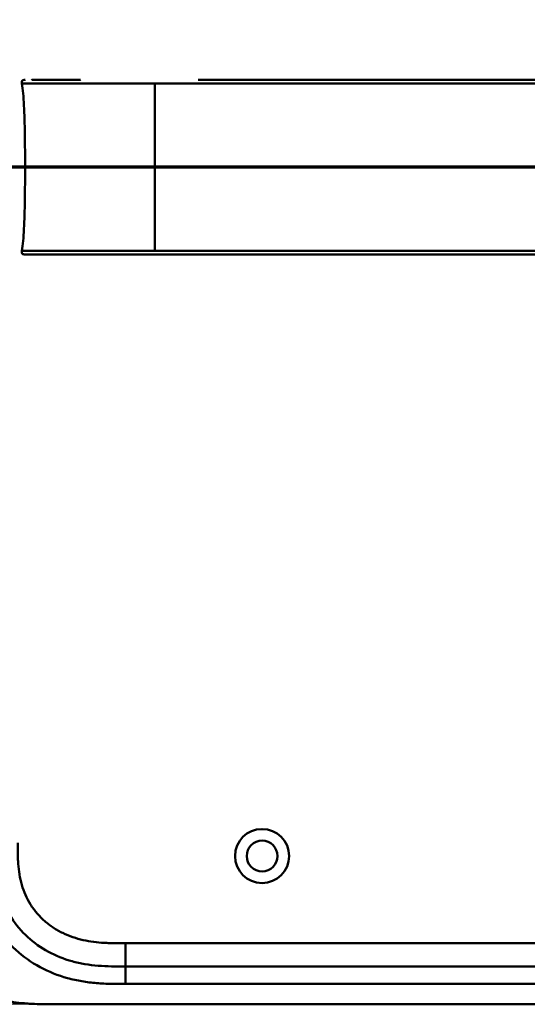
# Model space of a CAD drawing. Header units: millimetres. Extents: x 20 to 833, y 20 to 574.
# Tile 22 of 26: x 572 to 659, y 264 to 433. Entities that reach past the tile are written whole.
import ezdxf

# ---------------------------------------------------------------- set-up
doc = ezdxf.new("R2010")
doc.units = ezdxf.units.MM
doc.header["$LTSCALE"] = 2
for name, color, linetype, lineweight in [('Bemaßungen(DIN)', 7, 'Continuous', 25), ('Schnittansichtslinien(DIN)', 7, 'Continuous', 70), ('Sichtbare Kanten(DIN)', 7, 'Continuous', 50), ('Sichtbare tangentiale Kanten(DIN)', 7, 'Continuous', 50)]:
    doc.layers.add(name, color=color, linetype=linetype, lineweight=lineweight)
doc.styles.add('STANDARD-DIN~0', font='arial.ttf')
doc.dimstyles.new('CAD-LAN', dxfattribs={"dimscale": 2, "dimtxt": 3.5, "dimasz": 2.5, "dimexe": 3.175, "dimexo": 0, "dimgap": 0.8, "dimtad": 1, "dimrnd": 1e-08, "dimtxsty": 'STANDARD-DIN~0', "dimcen": 0.09, "dimdle": 10, "dimclrd": 250, "dimclre": 250, "dimclrt": 250, "dimadec": 0, "dimazin": 2, "dimtfac": 1, "dimtmove": 0, "dimatfit": 3, "dimfxl": 1, "dimtolj": 1, "dimtzin": 0, "dimlwd": 25, "dimlwe": 25, "dimarcsym": 0})

# ---------------------------------------------------------------- blocks, each defined once
blk = doc.blocks.new('2DTransSchnitt0')
at = {"layer": 'Schnittansichtslinien(DIN)', "linetype": 'Continuous'}
blk.add_line((392.874, 203.794), (261.203, 203.794), dxfattribs=at)
blk = doc.blocks.new('*D13')
at = {"layer": 'Bemaßungen(DIN)', "color": 250, "linetype": 'Continuous', "lineweight": 25, "true_color": 0x3f3f3f, "transparency": 16777216}
for p, q in [((576.75, 508.6), (502.4, 508.6)), ((508.75, 503.6), (508.75, 268.6)), ((576.75, 263.6), (502.4, 263.6))]:
    blk.add_line(p, q, dxfattribs=at)
at = {"layer": 'Bemaßungen(DIN)', "color": 250, "linetype": 'Continuous', "true_color": 0x3f3f3f, "transparency": 16777216}
for points in [[(507.92, 503.6), (509.59, 503.6), (508.75, 508.6)], [(507.92, 268.6), (509.59, 268.6), (508.75, 263.6)]]:
    blk.add_solid(points, dxfattribs=at)
at = {"layer": 'Defpoints', "color": 0, "linetype": 'Continuous', "transparency": 16777216}
for p in [(576.75, 508.6), (508.75, 263.6), (576.75, 263.6)]:
    blk.add_point(p, dxfattribs=at)
at = {"layer": 'Bemaßungen(DIN)', "color": 250, "linetype": 'Continuous', "lineweight": 25, "true_color": 0x3f3f3f, "transparency": 16777216, "insert": (500.01, 378.28), "char_height": 7, "attachment_point": 1, "rotation": 90, "style": 'STANDARD-DIN~0'}
blk.add_mtext('\\A1;245', dxfattribs=at)

msp = doc.modelspace()

# ---------------------------------------------------------------- linework, layer by layer
at = {"layer": 'Sichtbare Kanten(DIN)'}
for p, q in [((589.754, 270.101), (734.677, 270.101)), ((576.754, 263.601), (735.677, 263.601))]:
    msp.add_line(p, q, dxfattribs=at)
for radius in [4.65, 2.65]:
    msp.add_circle((613.216, 289.101), radius, dxfattribs=at)
for points, knots in [([(571.943, 421.978), (571.927, 422.08), (571.908, 422.185), (571.923, 422.315), (571.928, 422.341), (571.943, 422.387), (571.951, 422.406), (571.972, 422.443), (571.985, 422.46), (572.014, 422.49), (572.03, 422.504), (572.082, 422.538), (572.123, 422.554), (572.204, 422.575), (572.245, 422.581), (572.305, 422.585), (572.324, 422.586), (572.357, 422.588), (572.372, 422.588), (572.39, 422.588), (572.395, 422.588), (572.405, 422.588), (572.409, 422.588), (572.416, 422.588), (572.419, 422.588), (572.432, 422.588), (572.435, 422.588), (572.444, 422.588), (572.447, 422.588), (572.452, 422.588), (572.454, 422.588), (572.457, 422.588), (572.458, 422.588), (572.459, 422.588), (572.459, 422.588), (572.46, 422.588), (572.46, 422.588), (572.46, 422.588), (572.46, 422.588), (572.461, 422.588)], [0, 0, 0, 0, 0.0311277, 0.0311277, 0.03911556, 0.03911556, 0.04551701, 0.04551701, 0.05176502, 0.05176502, 0.05801202, 0.05801202, 0.07063282, 0.07063282, 0.08310355, 0.08310355, 0.08876398, 0.08876398, 0.09302208, 0.09302208, 0.0945824, 0.0945824, 0.09615429, 0.09615429, 0.09772199, 0.09772199, 0.10409523, 0.10409523, 0.11652864, 0.11652864, 0.13514677, 0.13514677, 0.13863752, 0.13863752, 0.14018957, 0.14018957, 0.14028665, 0.14028665, 0.14033603, 0.14033603, 0.14033603, 0.14033603]), ([(572.482, 407.588), (572.482, 411.425), (572.438, 415.24), (572.287, 418.188), (572.21, 419.69), (572.104, 420.971), (571.947, 421.978)], [0, 0, 0, 0, 0.30889062, 0.30889062, 0.30889062, 0.46621578, 0.46621578, 0.46621578, 0.46621578]), ([(572.351, 422.587), (572.377, 422.589), (572.403, 422.59), (572.45, 422.59), (572.471, 422.59), (572.497, 422.59), (572.503, 422.59), (572.509, 422.59), (572.51, 422.59), (572.51, 422.59), (572.51, 422.59), (572.511, 422.59)], [0.159826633, 0.159826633, 0.159826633, 0.159826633, 0.167747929, 0.167747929, 0.174016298, 0.174016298, 0.175896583, 0.175896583, 0.175984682, 0.175984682, 0.176039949, 0.176039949, 0.176039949, 0.176039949]), ([(572.445, 422.588), (572.449, 422.588), (572.453, 422.588), (572.47, 422.588), (572.484, 422.588), (572.498, 422.588), (572.498, 422.588), (572.499, 422.588), (572.499, 422.588), (572.499, 422.588), (572.499, 422.588), (572.499, 422.588)], [0.1063680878, 0.1063680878, 0.1063680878, 0.1063680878, 0.1076624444, 0.1076624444, 0.1118780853, 0.1118780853, 0.1119328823, 0.1119328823, 0.111953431, 0.111953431, 0.1119649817, 0.1119649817, 0.1119649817, 0.1119649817]), ([(572.453, 422.588), (572.458, 422.588), (572.465, 422.588), (572.474, 422.588), (572.477, 422.588), (572.482, 422.588), (572.485, 422.588), (572.489, 422.588), (572.49, 422.588), (572.491, 422.588), (572.492, 422.588), (572.492, 422.588), (572.492, 422.588), (572.492, 422.588), (572.492, 422.588), (572.492, 422.588)], [0.0954974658, 0.0954974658, 0.0954974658, 0.0954974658, 0.0980683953, 0.0980683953, 0.0989366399, 0.0989366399, 0.0997885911, 0.0997885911, 0.1001419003, 0.1001419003, 0.1002300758, 0.1002300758, 0.1002741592, 0.1002741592, 0.1002851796, 0.1002851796, 0.1002851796, 0.1002851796]), ([(573.633, 422.588), (573.633, 422.588), (573.633, 422.588), (573.633, 422.588), (573.633, 422.588), (573.633, 422.588), (573.633, 422.588), (573.634, 422.588), (573.634, 422.588), (573.636, 422.588), (573.637, 422.588), (573.639, 422.588), (573.641, 422.588), (573.661, 422.588), (573.679, 422.588), (573.722, 422.588), (573.748, 422.588), (573.842, 422.588), (573.914, 422.588), (574.091, 422.588), (574.198, 422.588), (574.349, 422.588), (574.387, 422.588), (574.524, 422.588), (574.627, 422.588), (574.773, 422.588), (574.814, 422.588), (574.871, 422.588), (574.886, 422.588), (574.903, 422.588), (574.903, 422.588), (574.903, 422.588), (574.903, 422.588), (574.903, 422.588)], [0, 0, 0, 0, 0.00002838, 0.00002838, 0.00008514, 0.00008514, 0.00019867, 0.00019867, 0.00065277, 0.00065277, 0.00156097, 0.00156097, 0.00328513, 0.00328513, 0.02167639, 0.02167639, 0.04619826, 0.04619826, 0.11159781, 0.11159781, 0.19880871, 0.19880871, 0.22787204, 0.22787204, 0.30054296, 0.30054296, 0.32778981, 0.32778981, 0.33800712, 0.33800712, 0.33824659, 0.33824659, 0.33826078, 0.33826078, 0.33826078, 0.33826078]), ([(574.903, 422.588), (575.418, 422.588), (575.878, 422.588), (576.447, 422.588), (576.447, 422.588), (576.447, 422.588), (576.447, 422.588), (576.448, 422.588), (576.448, 422.588), (576.449, 422.588), (576.45, 422.588), (576.466, 422.588), (576.482, 422.588), (576.519, 422.588), (576.54, 422.588), (576.619, 422.588), (576.677, 422.588), (576.891, 422.588), (577.051, 422.588), (577.271, 422.588), (577.326, 422.588), (578.514, 422.588), (579.866, 422.588), (581.508, 422.588), (581.688, 422.588), (581.904, 422.588), (581.938, 422.588), (581.976, 422.588), (581.979, 422.588), (581.982, 422.588), (581.983, 422.588), (581.983, 422.588), (581.983, 422.588), (581.983, 422.588), (581.983, 422.588), (581.984, 422.588), (581.984, 422.588), (581.984, 422.588)], [0, 0, 0, 0, 0.2888434, 0.2888434, 0.2888555, 0.2888555, 0.2889037, 0.2889037, 0.2890003, 0.2890003, 0.2893864, 0.2893864, 0.2972061, 0.2972061, 0.3076323, 0.3076323, 0.3354365, 0.3354365, 0.409599, 0.409599, 0.4343137, 0.4343137, 0.9352187, 0.9352187, 0.9962242, 0.9962242, 1.0076608, 1.0076608, 1.008733, 1.008733, 1.0088295, 1.0088295, 1.0088778, 1.0088778, 1.0089019, 1.0089019, 1.008914, 1.008914, 1.008914, 1.008914]), ([(602.254, 422.588), (602.254, 422.588), (602.255, 422.588), (602.258, 422.588), (602.259, 422.588), (602.267, 422.588), (602.274, 422.588), (602.293, 422.588), (602.306, 422.588), (602.538, 422.588), (602.757, 422.588), (611.309, 422.588), (619.642, 422.588), (640.475, 422.588), (652.975, 422.588), (687.984, 422.588), (710.494, 422.826), (733, 422.578)], [0, 0, 0, 0, 0.0002441, 0.0002441, 0.0007324, 0.0007324, 0.0026855, 0.0026855, 0.0065918, 0.0065918, 0.0722195, 0.0722195, 2.5722195, 2.5722195, 6.3222196, 6.3222196, 13.0748039, 13.0748039, 13.0748039, 13.0748039]), ([(572.482, 407.588), (572.482, 403.752), (572.438, 399.937), (572.287, 396.989), (572.21, 395.487), (572.104, 394.205), (571.947, 393.199)], [0, 0, 0, 0, 0.30888536, 0.30888536, 0.30888536, 0.4662495, 0.4662495, 0.4662495, 0.4662495]), ([(572.46, 392.588), (572.46, 392.588), (572.46, 392.588), (572.459, 392.588), (572.459, 392.588), (572.459, 392.588), (572.459, 392.588), (572.458, 392.588), (572.458, 392.588), (572.454, 392.588), (572.453, 392.588), (572.448, 392.588), (572.446, 392.588), (572.44, 392.588), (572.438, 392.588), (572.425, 392.588), (572.422, 392.588), (572.415, 392.588), (572.412, 392.588), (572.406, 392.588), (572.403, 392.588), (572.393, 392.588), (572.385, 392.588), (572.363, 392.588), (572.347, 392.589), (572.27, 392.592), (572.208, 392.598), (572.119, 392.624), (572.09, 392.636), (572.036, 392.666), (572.012, 392.686), (571.971, 392.733), (571.955, 392.761), (571.932, 392.818), (571.925, 392.848), (571.917, 392.909), (571.916, 392.94), (571.919, 393.047), (571.931, 393.123), (571.943, 393.198)], [0, 0, 0, 0, 0.00028677, 0.00028677, 0.00085963, 0.00085963, 0.00200522, 0.00200522, 0.00429634, 0.00429634, 0.02262582, 0.02262582, 0.03179275, 0.03179275, 0.04109082, 0.04109082, 0.04341208, 0.04341208, 0.04456569, 0.04456569, 0.0457191, 0.0457191, 0.04803012, 0.04803012, 0.05262125, 0.05262125, 0.07113734, 0.07113734, 0.08037876, 0.08037876, 0.08967939, 0.08967939, 0.09896721, 0.09896721, 0.10819297, 0.10819297, 0.11738064, 0.11738064, 0.14030942, 0.14030942, 0.14030942, 0.14030942]), ([(572.499, 392.588), (572.499, 392.588), (572.499, 392.588), (572.496, 392.588), (572.493, 392.588), (572.487, 392.588), (572.484, 392.588), (572.474, 392.588), (572.468, 392.588), (572.456, 392.588), (572.451, 392.588), (572.445, 392.588)], [0, 0, 0, 0, 0.0000178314, 0.0000178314, 0.0007794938, 0.0007794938, 0.001825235, 0.001825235, 0.0037615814, 0.0037615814, 0.0056120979, 0.0056120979, 0.0056120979, 0.0056120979]), ([(572.511, 392.587), (572.511, 392.587), (572.511, 392.587), (572.511, 392.587), (572.51, 392.589), (572.511, 392.589), (572.511, 392.587), (572.511, 392.586), (572.51, 392.588), (572.509, 392.588), (572.508, 392.589), (572.508, 392.587), (572.507, 392.587), (572.507, 392.587), (572.506, 392.588), (572.505, 392.588), (572.505, 392.588), (572.504, 392.588), (572.504, 392.588), (572.504, 392.587), (572.503, 392.588), (572.503, 392.588), (572.502, 392.588), (572.501, 392.588), (572.5, 392.588), (572.499, 392.588), (572.498, 392.588), (572.496, 392.588), (572.495, 392.588), (572.494, 392.588), (572.493, 392.588), (572.492, 392.588), (572.491, 392.588), (572.49, 392.588), (572.488, 392.588), (572.487, 392.588), (572.486, 392.588), (572.485, 392.588), (572.484, 392.588), (572.482, 392.588), (572.481, 392.588), (572.48, 392.588), (572.479, 392.588), (572.478, 392.588), (572.476, 392.588), (572.475, 392.588), (572.474, 392.588), (572.472, 392.588), (572.471, 392.588), (572.47, 392.588), (572.469, 392.588), (572.467, 392.588), (572.466, 392.588), (572.465, 392.588), (572.463, 392.588), (572.448, 392.588), (572.448, 392.588), (573.298, 392.588), (573.89, 392.588), (574.938, 392.588), (576.448, 392.588), (577.465, 392.588), (578.679, 392.588), (580.042, 392.588)], [0, 0, 0, 0, 0.0025183, 0.0025183, 0.0025183, 0.0949441, 0.0949441, 0.0949441, 0.1873699, 0.1873699, 0.1873699, 0.2797957, 0.2797957, 0.2797957, 0.3722215, 0.3722215, 0.3722215, 0.4184344, 0.4184344, 0.4184344, 0.4646473, 0.4646473, 0.4646473, 0.5570732, 0.5570732, 0.5570732, 0.649499, 0.649499, 0.649499, 0.7419248, 0.7419248, 0.7419248, 0.8343506, 0.8343506, 0.8343506, 0.9267764, 0.9267764, 0.9267764, 1.0192022, 1.0192022, 1.0192022, 1.111628, 1.111628, 1.111628, 1.2040539, 1.2040539, 1.2040539, 1.2964797, 1.2964797, 1.2964797, 1.3889055, 1.3889055, 1.3889055, 1.4813313, 1.4813313, 1.4813313, 2.5715522, 2.5715522, 2.5715522, 3.3314242, 3.3314242, 3.3314242, 3.8432409, 3.8432409, 3.8432409, 3.8432409]), ([(572.492, 392.588), (572.492, 392.588), (572.492, 392.588), (572.492, 392.588), (572.492, 392.588), (572.491, 392.588), (572.491, 392.588), (572.49, 392.588), (572.49, 392.588), (572.485, 392.588), (572.48, 392.588), (572.469, 392.588), (572.463, 392.588), (572.455, 392.588), (572.454, 392.588), (572.453, 392.588)], [0, 0, 0, 0, 0.0000222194, 0.0000222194, 0.0000666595, 0.0000666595, 0.0001555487, 0.0001555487, 0.000333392, 0.000333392, 0.0016342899, 0.0016342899, 0.0041648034, 0.0041648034, 0.0047801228, 0.0047801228, 0.0047801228, 0.0047801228]), ([(572.485, 392.588), (572.485, 392.588), (572.485, 392.588), (572.485, 392.588), (572.485, 392.588), (572.484, 392.588), (572.484, 392.588), (572.482, 392.588), (572.481, 392.588), (572.479, 392.588), (572.477, 392.588), (572.474, 392.588), (572.473, 392.588), (572.469, 392.588), (572.466, 392.588), (572.463, 392.588), (572.462, 392.588), (572.46, 392.588)], [0, 0, 0, 0, 0.0000111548, 0.0000111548, 0.0000825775, 0.0000825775, 0.0002255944, 0.0002255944, 0.0005124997, 0.0005124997, 0.0010879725, 0.0010879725, 0.0016605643, 0.0016605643, 0.002791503, 0.002791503, 0.0035732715, 0.0035732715, 0.0035732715, 0.0035732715]), ([(581.984, 392.588), (581.984, 392.588), (581.984, 392.588), (581.979, 392.588), (581.975, 392.588), (581.962, 392.588), (581.954, 392.588), (581.925, 392.588), (581.903, 392.588), (581.826, 392.588), (581.77, 392.588), (581.414, 392.588), (581.12, 392.588), (580.639, 392.588), (580.449, 392.588), (580.199, 392.588), (580.137, 392.588), (580.065, 392.588), (580.055, 392.588), (580.042, 392.588), (580.038, 392.588), (580.034, 392.588), (580.034, 392.588), (580.034, 392.588)], [0, 0, 0, 0, 0.00002188, 0.00002188, 0.00142245, 0.00142245, 0.00422358, 0.00422358, 0.01131397, 0.01131397, 0.03022194, 0.03022194, 0.13111359, 0.13111359, 0.19835644, 0.19835644, 0.22076612, 0.22076612, 0.22426754, 0.22426754, 0.22566811, 0.22566811, 0.22568999, 0.22568999, 0.22568999, 0.22568999]), ([(581.987, 392.588), (582.417, 392.588), (582.857, 392.588), (583.307, 392.588), (585.838, 392.588), (588.579, 392.588), (591.32, 392.588), (593.569, 392.588), (595.84, 392.588), (598.11, 392.588), (608.214, 392.588), (618.363, 392.588), (628.486, 392.588), (645.394, 392.588), (662.32, 392.588), (679.233, 392.588), (687.689, 392.588), (696.149, 392.588), (704.607, 392.588), (708.835, 392.588), (713.063, 392.588), (717.292, 392.588), (719.957, 392.588), (722.633, 392.588), (725.279, 392.588), (726.834, 392.588), (728.368, 392.588), (729.914, 392.588), (730.276, 392.588), (730.634, 392.588), (731.006, 392.588)], [4.0756553, 4.0756553, 4.0756553, 4.0756553, 4.2235005, 4.2235005, 4.2235005, 5.0551855, 5.0551855, 5.0551855, 5.7376751, 5.7376751, 5.7376751, 8.7756456, 8.7756456, 8.7756456, 13.8502555, 13.8502555, 13.8502555, 16.3875605, 16.3875605, 16.3875605, 17.6562129, 17.6562129, 17.6562129, 18.4553381, 18.4553381, 18.4553381, 18.9248654, 18.9248654, 18.9248654, 19.0347624, 19.0347624, 19.0347624, 19.0347624]), ([(567.216, 291.385), (567.216, 290.585), (567.217, 289.001), (567.348, 286.695), (567.677, 284.478), (568.425, 281.649), (569.984, 278.371), (572.814, 275.028), (576.398, 272.485), (579.832, 271.123), (582.75, 270.485), (585.015, 270.209), (587.352, 270.102), (588.948, 270.101), (589.754, 270.101)], [0, 0, 0, 0, 0.2435013, 0.4870027, 0.730504, 0.9740054, 1.4610081, 1.9480107, 2.4350134, 2.9220161, 3.1655175, 3.4090188, 3.6525201, 3.8960223, 3.8960223, 3.8960223, 3.8960223]), ([(549.716, 290.385), (549.715, 289.831), (549.716, 288.714), (549.749, 287.299), (549.826, 285.873), (549.93, 284.725), (550.125, 283.286), (550.339, 282.134), (550.688, 280.7), (551.034, 279.561), (551.554, 278.156), (552.042, 277.051), (552.74, 275.701), (553.369, 274.649), (554.241, 273.379), (555.005, 272.402), (556.037, 271.238), (556.922, 270.355), (558.096, 269.319), (559.086, 268.546), (560.378, 267.657), (561.453, 267.008), (562.838, 266.28), (563.975, 265.764), (565.426, 265.203), (566.606, 264.822), (568.095, 264.427), (569.296, 264.175), (570.8, 263.933), (572.003, 263.795), (573.501, 263.68), (574.99, 263.616), (576.169, 263.603), (576.754, 263.601)], [0.02325842, 0.02325842, 0.02325842, 0.02325842, 0.06395557, 0.10465272, 0.12500129, 0.16569844, 0.18604701, 0.22674416, 0.24709273, 0.28778988, 0.30813845, 0.3488356, 0.36918417, 0.40988132, 0.43022989, 0.47092704, 0.49127561, 0.53197276, 0.55232133, 0.59301848, 0.61336705, 0.6540642, 0.67441277, 0.71510992, 0.73545849, 0.77615564, 0.79650421, 0.83720136, 0.85754993, 0.89824708, 0.91859565, 0.9592928, 0.99998994, 0.99998994, 0.99998994, 0.99998994])]:
    msp.add_open_spline(points, degree=3, knots=knots, dxfattribs=at)
msp.add_rational_spline([(571.947, 393.199), (571.947, 393.199), (571.947, 393.199), (571.947, 393.199), (571.944, 393.199), (571.943, 393.199), (571.943, 393.198)], [1, 1, 1, 1, 1.08010035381, 1.12345159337, 1.13005371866], degree=3, knots=[0, 0, 0, 0, 0.00567203, 0.00567203, 0.00567203, 0.11634103, 0.11634103, 0.11634103, 0.11634103], dxfattribs=at)
for points in [[(572.507, 392.587), (572.486, 392.587), (572.464, 392.587), (572.441, 392.588)], [(572.511, 392.587), (572.51, 392.587), (572.509, 392.587), (572.508, 392.587)], [(572.511, 392.588), (572.511, 392.588), (572.511, 392.588), (572.511, 392.588)]]:
    msp.add_open_spline(points, degree=3, dxfattribs=at)
at = {"layer": 'Sichtbare tangentiale Kanten(DIN)'}
for p, q in [((722.284, 407.588), (594.81, 407.588)), ((589.754, 274.101), (734.678, 274.101)), ((589.754, 274.101), (589.754, 270.101)), ((589.754, 270.101), (589.754, 267.101)), ((734.677, 267.101), (589.754, 267.101))]:
    msp.add_line(p, q, dxfattribs=at)
for points, weights, knots in [([(571.943, 421.978), (571.943, 421.978), (571.944, 421.978), (571.948, 421.978), (571.956, 421.978), (571.977, 421.978), (572.012, 421.978), (572.064, 421.977), (572.149, 421.978), (572.269, 421.978), (572.35, 421.978), (572.447, 421.978), (572.561, 421.978), (572.902, 421.979), (573.4, 421.979), (574.059, 421.98), (574.414, 421.98), (574.815, 421.98), (575.263, 421.98), (575.716, 421.98), (576.216, 421.98), (576.761, 421.98), (576.834, 421.98), (576.909, 421.98), (576.984, 421.98), (577.464, 421.98), (577.977, 421.98), (578.521, 421.98), (579.148, 421.98), (579.814, 421.98), (580.519, 421.98), (581.217, 421.98), (581.951, 421.979), (582.721, 421.979), (583.466, 421.979), (584.246, 421.979), (585.062, 421.978), (585.343, 421.978), (585.629, 421.978), (585.92, 421.978), (586.034, 421.978), (586.148, 421.978), (586.263, 421.978), (586.657, 421.978), (587.061, 421.978), (587.476, 421.978), (587.871, 421.978), (588.278, 421.978), (588.697, 421.978), (589.091, 421.978), (589.498, 421.978), (589.921, 421.978), (590.312, 421.978), (590.719, 421.978), (591.147, 421.978), (591.531, 421.978), (591.937, 421.978), (592.373, 421.978), (592.739, 421.978), (593.14, 421.978), (593.598, 421.978), (593.89, 421.978), (594.23, 421.978), (594.81, 421.978)], [1.13005451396, 1.13784212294, 1.09449061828, 1, 1.01564349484, 1.01564349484, 1, 1.00925616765, 1.00925616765, 1, 1.00150118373, 1.00150118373, 1, 1.00280379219, 1.00280379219, 1, 0.999526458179, 0.999526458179, 1, 0.99915374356, 0.99915374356, 1, 0.9999832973, 0.9999832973, 1, 0.99933166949, 0.99933166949, 1, 0.999344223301, 0.999344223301, 1, 0.999922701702, 0.999922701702, 1, 1.00094814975, 1.00094814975, 1, 1.00025925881, 1.00025925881, 1, 1.0000518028, 1.0000518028, 1, 1.00084824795, 1.00084824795, 1, 1.00131558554, 1.00131558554, 1, 1.00209490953, 1.00209490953, 1, 1.00365462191, 1.00365462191, 1, 1.00586740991, 1.00586740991, 1, 1.01725389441, 1.01725389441, 1, 1.18722739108, 1.18722739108, 1], [0.1163416, 0.1163416, 0.1163416, 0.1163416, 0.2468921, 0.2468921, 0.2468921, 0.4853656, 0.4853656, 0.4853656, 0.7799914, 0.7799914, 0.7799914, 0.9644924, 0.9644924, 0.9644924, 1.4628246, 1.4628246, 1.4628246, 1.7145394, 1.7145394, 1.7145394, 1.9637666, 1.9637666, 1.9637666, 1.9969824, 1.9969824, 1.9969824, 2.209763, 2.209763, 2.209763, 2.4552095, 2.4552095, 2.4552095, 2.7022329, 2.7022329, 2.7022329, 2.9498421, 2.9498421, 2.9498421, 3.0383348, 3.0383348, 3.0383348, 3.0733169, 3.0733169, 3.0733169, 3.1966109, 3.1966109, 3.1966109, 3.3197585, 3.3197585, 3.3197585, 3.4427414, 3.4427414, 3.4427414, 3.5655395, 3.5655395, 3.5655395, 3.6881793, 3.6881793, 3.6881793, 3.8106534, 3.8106534, 3.8106534, 3.9319007, 3.9319007, 3.9319007, 3.9319007]), ([(571.943, 393.198), (571.943, 393.198), (571.944, 393.198), (571.948, 393.198), (571.956, 393.198), (571.977, 393.198), (572.012, 393.199), (572.064, 393.199), (572.149, 393.199), (572.269, 393.198), (572.35, 393.198), (572.447, 393.198), (572.561, 393.198), (572.902, 393.197), (573.4, 393.197), (574.059, 393.197), (574.414, 393.196), (574.815, 393.196), (575.262, 393.196), (575.716, 393.196), (576.216, 393.196), (576.761, 393.196), (576.834, 393.196), (576.909, 393.196), (576.984, 393.196), (577.464, 393.196), (577.977, 393.196), (578.521, 393.196), (579.148, 393.196), (579.814, 393.196), (580.519, 393.196), (581.217, 393.197), (581.951, 393.197), (582.721, 393.197), (583.466, 393.197), (584.246, 393.198), (585.062, 393.198), (585.344, 393.198), (585.631, 393.198), (585.923, 393.198), (586.035, 393.198), (586.149, 393.198), (586.263, 393.198), (586.657, 393.198), (587.061, 393.198), (587.476, 393.198), (587.871, 393.198), (588.278, 393.198), (588.697, 393.198), (589.091, 393.198), (589.498, 393.198), (589.921, 393.199), (590.312, 393.199), (590.719, 393.199), (591.147, 393.199), (591.531, 393.199), (591.937, 393.199), (592.373, 393.199), (592.739, 393.199), (593.14, 393.199), (593.598, 393.199), (593.89, 393.199), (594.23, 393.199), (594.81, 393.199)], [1.13005371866, 1.13784194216, 1.09449070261, 1, 1.01564352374, 1.01564352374, 1, 1.00924441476, 1.00924441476, 1, 1.00150609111, 1.00150609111, 1, 1.00280370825, 1.00280370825, 1, 0.999526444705, 0.999526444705, 1, 0.999153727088, 0.999153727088, 1, 0.999983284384, 0.999983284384, 1, 0.999331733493, 0.999331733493, 1, 0.999344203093, 0.999344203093, 1, 0.999922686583, 0.999922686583, 1, 1.00094812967, 1.00094812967, 1, 1.00026108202, 1.00026108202, 1, 1.00005099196, 1.00005099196, 1, 1.00084821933, 1.00084821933, 1, 1.00131563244, 1.00131563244, 1, 1.00209471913, 1.00209471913, 1, 1.00365509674, 1.00365509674, 1, 1.00586622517, 1.00586622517, 1, 1.01725442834, 1.01725442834, 1, 1.18725223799, 1.18725223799, 1], [0.116341, 0.116341, 0.116341, 0.116341, 0.2468922, 0.2468922, 0.2468922, 0.4853665, 0.4853665, 0.4853665, 0.7797367, 0.7797367, 0.7797367, 0.9644969, 0.9644969, 0.9644969, 1.4628301, 1.4628301, 1.4628301, 1.7145451, 1.7145451, 1.7145451, 1.9637733, 1.9637733, 1.9637733, 1.9970018, 1.9970018, 1.9970018, 2.2097713, 2.2097713, 2.2097713, 2.4552194, 2.4552194, 2.4552194, 2.7022438, 2.7022438, 2.7022438, 2.9498539, 2.9498539, 2.9498539, 3.0386311, 3.0386311, 3.0386311, 3.0733288, 3.0733288, 3.0733288, 3.1966231, 3.1966231, 3.1966231, 3.3197709, 3.3197709, 3.3197709, 3.4427542, 3.4427542, 3.4427542, 3.5655525, 3.5655525, 3.5655525, 3.688193, 3.688193, 3.688193, 3.8106673, 3.8106673, 3.8106673, 3.931916, 3.931916, 3.931916, 3.931916])]:
    msp.add_rational_spline(points, weights, degree=3, knots=knots, dxfattribs=at)
for points in [[(594.81, 421.978), (594.81, 420.188), (594.81, 417.687), (594.81, 414.538), (594.81, 411.063), (594.81, 407.588)], [(594.81, 393.199), (594.81, 394.988), (594.81, 397.489), (594.81, 400.639), (594.81, 404.114), (594.81, 407.588)]]:
    msp.add_open_spline(points, degree=5, dxfattribs=at)
for points, knots in [([(594.81, 421.978), (596.138, 421.978), (597.466, 421.978), (598.794, 421.978), (599.346, 421.978), (599.898, 421.978), (600.451, 421.978), (601.225, 421.978), (601.999, 421.978), (602.774, 421.978), (603.186, 421.978), (603.598, 421.978), (604.01, 421.978), (604.926, 421.978), (605.842, 421.978), (606.759, 421.978), (613.398, 421.978), (620.038, 421.977), (626.678, 421.978)], [0, 0, 0, 0, 0.3984119, 0.3984119, 0.3984119, 0.558361, 0.558361, 0.558361, 0.7963648, 0.7963648, 0.7963648, 0.9137852, 0.9137852, 0.9137852, 1.1948602, 1.1948602, 1.1948602, 3.18679, 3.18679, 3.18679, 3.18679]), ([(626.678, 421.978), (653.235, 421.978), (679.793, 421.978), (706.35, 421.978), (707.728, 421.978), (709.106, 421.978), (710.484, 421.978), (711.762, 421.978), (713.039, 421.978), (714.317, 421.978), (716.972, 421.978), (719.628, 421.978), (722.284, 421.978)], [3.18679, 3.18679, 3.18679, 3.18679, 11.1540994, 11.1540994, 11.1540994, 11.5711487, 11.5711487, 11.5711487, 11.9507559, 11.9507559, 11.9507559, 12.7474629, 12.7474629, 12.7474629, 12.7474629]), ([(594.81, 407.588), (593.74, 407.588), (592.67, 407.588), (591.528, 407.588), (590.386, 407.588), (589.383, 407.588), (588.52, 407.588), (586.793, 407.588), (585.388, 407.588), (584.065, 407.588), (578.774, 407.588), (575.151, 407.588), (573.537, 407.588), (573.134, 407.588), (572.851, 407.588), (572.676, 407.588), (572.589, 407.588), (572.527, 407.588), (572.499, 407.588), (572.47, 407.588), (572.477, 407.588), (572.482, 407.588)], [0, 0, 0, 0, 0.2406476, 0.2406476, 0.2406476, 0.4812952, 0.4812952, 0.4812952, 0.9625904, 0.9625904, 0.9625904, 2.8877711, 2.8877711, 2.8877711, 3.3690663, 3.3690663, 3.3690663, 3.6097139, 3.6097139, 3.6097139, 3.8503615, 3.8503615, 3.8503615, 3.8503615]), ([(594.81, 393.199), (596.138, 393.198), (597.466, 393.199), (598.794, 393.199), (599.344, 393.199), (599.893, 393.199), (600.442, 393.199), (601.219, 393.199), (601.997, 393.199), (602.774, 393.199), (603.185, 393.199), (603.596, 393.199), (604.007, 393.199), (604.924, 393.199), (605.841, 393.199), (606.759, 393.199), (613.398, 393.199), (620.038, 393.199), (626.678, 393.199)], [0, 0, 0, 0, 0.3984127, 0.3984127, 0.3984127, 0.5574675, 0.5574675, 0.5574675, 0.7963662, 0.7963662, 0.7963662, 0.9134321, 0.9134321, 0.9134321, 1.1948615, 1.1948615, 1.1948615, 3.1867877, 3.1867877, 3.1867877, 3.1867877]), ([(626.678, 393.199), (645.257, 393.199), (663.851, 393.199), (682.426, 393.199), (694.56, 393.199), (706.694, 393.198), (718.829, 393.199), (719.98, 393.199), (721.132, 393.199), (722.284, 393.199)], [3.1867877, 3.1867877, 3.1867877, 3.1867877, 8.7605377, 8.7605377, 8.7605377, 12.4019194, 12.4019194, 12.4019194, 12.7474629, 12.7474629, 12.7474629, 12.7474629]), ([(589.754, 267.101), (588.948, 267.101), (587.301, 267.101), (584.778, 267.215), (582.256, 267.522), (578.939, 268.245), (574.96, 269.819), (570.769, 272.79), (567.436, 276.723), (565.598, 280.592), (564.731, 283.881), (564.357, 286.404), (564.216, 288.938), (564.216, 290.585), (564.216, 291.385)], [0, 0, 0, 0, 0.2435028, 0.4870041, 0.7305055, 0.9740068, 1.4610095, 1.9480122, 2.4350149, 2.9220176, 3.1655189, 3.4090202, 3.6525216, 3.8960229, 3.8960229, 3.8960229, 3.8960229]), ([(571.216, 291.385), (571.216, 291.15), (571.216, 290.914), (571.216, 290.679), (571.216, 290.535), (571.217, 290.391), (571.218, 290.248), (571.219, 290.176), (571.219, 290.104), (571.22, 290.032), (571.221, 289.888), (571.224, 289.745), (571.226, 289.601), (571.227, 289.525), (571.229, 289.449), (571.231, 289.372), (571.232, 289.296), (571.234, 289.22), (571.236, 289.144), (571.241, 288.992), (571.246, 288.839), (571.252, 288.681), (571.265, 288.373), (571.281, 288.079), (571.303, 287.774), (571.304, 287.767), (571.304, 287.759), (571.305, 287.752), (571.35, 287.135), (571.416, 286.546), (571.513, 285.957), (571.514, 285.948), (571.516, 285.939), (571.517, 285.93), (571.615, 285.336), (571.744, 284.749), (571.91, 284.171), (571.911, 284.167), (571.912, 284.163), (571.914, 284.159), (572.083, 283.57), (572.293, 282.987), (572.54, 282.428), (572.789, 281.864), (573.082, 281.31), (573.411, 280.785), (573.743, 280.257), (574.116, 279.749), (574.52, 279.274), (574.925, 278.799), (575.369, 278.348), (575.839, 277.934), (576.307, 277.521), (576.805, 277.14), (577.326, 276.795), (577.846, 276.45), (578.391, 276.14), (578.95, 275.867), (579.509, 275.594), (580.09, 275.356), (580.676, 275.155), (580.68, 275.154), (580.683, 275.152), (580.686, 275.151), (581.266, 274.953), (581.862, 274.787), (582.462, 274.653), (582.467, 274.652), (582.472, 274.65), (582.478, 274.649), (583.067, 274.518), (583.659, 274.417), (584.26, 274.339), (584.269, 274.338), (584.278, 274.337), (584.287, 274.336), (584.88, 274.26), (585.468, 274.208), (586.086, 274.172), (586.093, 274.172), (586.1, 274.171), (586.108, 274.171), (586.413, 274.153), (586.708, 274.141), (587.009, 274.131), (587.319, 274.121), (587.627, 274.114), (587.935, 274.109), (588.543, 274.1), (589.149, 274.1), (589.754, 274.101)], [0, 0, 0, 0, 0.0706021, 0.0706021, 0.0706021, 0.1137345, 0.1137345, 0.1137345, 0.1353008, 0.1353008, 0.1353008, 0.1784332, 0.1784332, 0.1784332, 0.2012935, 0.2012935, 0.2012935, 0.2241537, 0.2241537, 0.2241537, 0.2698741, 0.2698741, 0.2698741, 0.3591194, 0.3591194, 0.3591194, 0.3613149, 0.3613149, 0.3613149, 0.5416681, 0.5416681, 0.5416681, 0.544386, 0.544386, 0.544386, 0.7261845, 0.7261845, 0.7261845, 0.7275109, 0.7275109, 0.7275109, 0.9125996, 0.9125996, 0.9125996, 1.0994646, 1.0994646, 1.0994646, 1.2874424, 1.2874424, 1.2874424, 1.4758528, 1.4758528, 1.4758528, 1.6636517, 1.6636517, 1.6636517, 1.8511233, 1.8511233, 1.8511233, 2.0385317, 2.0385317, 2.0385317, 2.0396163, 2.0396163, 2.0396163, 2.2247423, 2.2247423, 2.2247423, 2.2263922, 2.2263922, 2.2263922, 2.408543, 2.408543, 2.408543, 2.4113526, 2.4113526, 2.4113526, 2.5914161, 2.5914161, 2.5914161, 2.5935787, 2.5935787, 2.5935787, 2.6828378, 2.6828378, 2.6828378, 2.7746209, 2.7746209, 2.7746209, 2.9561272, 2.9561272, 2.9561272, 2.9561272])]:
    msp.add_open_spline(points, degree=3, knots=knots, dxfattribs=at)

# ---------------------------------------------------------------- block references
at = {"layer": 'Schnittansichtslinien(DIN)', "xscale": 2, "yscale": 2, "zscale": 2}
msp.add_blockref('2DTransSchnitt0', (0, 0), dxfattribs=at)

# ---------------------------------------------------------------- dimensions: what is measured, and where the dimension line sits
at = {"layer": 'Bemaßungen(DIN)', "color": 250, "linetype": 'Continuous', "lineweight": 25, "true_color": 0x3f3f3f}
dim = msp.add_linear_dim(base=(508.754, 263.601), p1=(576.754, 508.601), p2=(576.754, 263.601), angle=90, dimstyle='CAD-LAN', override={"dimgap": 0.8, "dimdec": 2, "dimtol": 0, "dimlim": 0, "dimtp": 0, "dimtm": 0, "dimtdec": 2, "dimtofl": 0, "dimatfit": 1}, dxfattribs=at)
dim.commit()
dim.dimension.update_dxf_attribs({"geometry": '*D13', "text_midpoint": (508.754, 386.101), "dimtype": 160})

doc.saveas('drawing.dxf')
